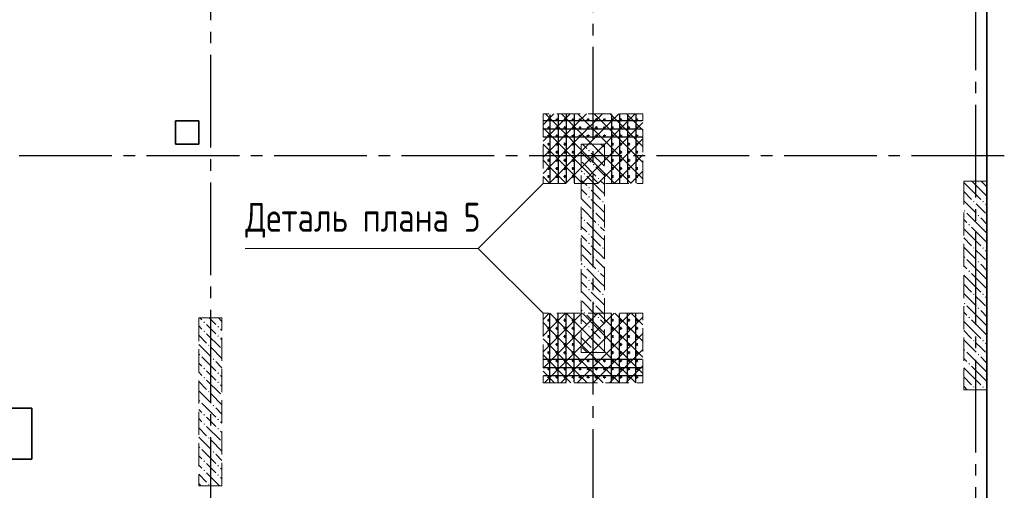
# Model space of a CAD drawing. Header units: millimetres. Extents: x 40580 to 1930067, y -240640 to 81020.
# Tile 198 of 256: x 696228 to 704723, y -225929 to -221866. Entities that reach past the tile are written whole.
import ezdxf

# ---------------------------------------------------------------- set-up
doc = ezdxf.new("R2010")
doc.units = ezdxf.units.MM
for name, pattern in [('______2', [270, 200, -70]), ('______5', [1100, 800, -100, 100, -100]), ('CENTER', [2, 1.25, -0.25, 0.25, -0.25])]:
    doc.linetypes.add(name, pattern=pattern)
for name, color, linetype, lineweight in [('Вспомогательная арматура', 52, 'Continuous', 25), ('ЖБ Перекрытие верхний уровень', 7, 'Continuous', 35), ('ОСИ', 7, 'CENTER', 15), ('Примечания', 7, 'Continuous', 13)]:
    doc.layers.add(name, color=color, linetype=linetype, lineweight=lineweight)
doc.layers.add('ЖБ Пилон', color=7, linetype='______2', lineweight=13, true_color=0xa0a0a0)
doc.styles.add('GOST 2.304', font='isocpeur.ttf', dxfattribs={"width": 0.8})

msp = doc.modelspace()

# ---------------------------------------------------------------- hatches: boundary and pattern name
at = {"layer": 'ЖБ Пилон', "linetype": 'Continuous', "lineweight": -3, "transparency": 33554687}
for points in [[(701133.7, -222997.3), (701140.2, -222990.8), (701146.7, -222997.3), (701140.2, -223003.8)], [(701253.7, -223037.3), (701260.2, -223030.8), (701266.7, -223037.3), (701260.2, -223043.8)], [(701173.7, -223117.3), (701180.2, -223110.8), (701186.7, -223117.3), (701180.2, -223123.8)], [(701093.7, -223197.3), (701100.2, -223190.8), (701106.7, -223197.3), (701100.2, -223203.8)], [(701213.7, -223237.3), (701220.2, -223230.8), (701226.7, -223237.3), (701220.2, -223243.8)], [(701133.7, -223317.3), (701140.2, -223310.8), (701146.7, -223317.3), (701140.2, -223323.8)], [(701133.7, -223397.3), (701140.2, -223390.8), (701146.7, -223397.3), (701140.2, -223403.8)], [(701253.7, -223437.3), (701260.2, -223430.8), (701266.7, -223437.3), (701260.2, -223443.8)], [(704453.7, -223437.3), (704460.2, -223430.8), (704466.7, -223437.3), (704460.2, -223443.8)], [(704533.7, -223437.3), (704540.2, -223430.8), (704546.7, -223437.3), (704540.2, -223443.8)], [(701173.7, -223517.3), (701180.2, -223510.8), (701186.7, -223517.3), (701180.2, -223523.8)], [(704373.7, -223517.3), (704380.2, -223510.8), (704386.7, -223517.3), (704380.2, -223523.8)], [(704493.7, -223557.3), (704500.2, -223550.8), (704506.7, -223557.3), (704500.2, -223563.8)], [(701093.7, -223597.3), (701100.2, -223590.8), (701106.7, -223597.3), (701100.2, -223603.8)], [(701213.7, -223637.3), (701220.2, -223630.8), (701226.7, -223637.3), (701220.2, -223643.8)], [(704413.7, -223637.3), (704420.2, -223630.8), (704426.7, -223637.3), (704420.2, -223643.8)], [(701133.7, -223717.3), (701140.2, -223710.8), (701146.7, -223717.3), (701140.2, -223723.8)], [(701133.7, -223797.3), (701140.2, -223790.8), (701146.7, -223797.3), (701140.2, -223803.8)], [(701253.7, -223837.3), (701260.2, -223830.8), (701266.7, -223837.3), (701260.2, -223843.8)], [(704453.7, -223837.3), (704460.2, -223830.8), (704466.7, -223837.3), (704460.2, -223843.8)], [(704533.7, -223837.3), (704540.2, -223830.8), (704546.7, -223837.3), (704540.2, -223843.8)], [(701173.7, -223917.3), (701180.2, -223910.8), (701186.7, -223917.3), (701180.2, -223923.8)], [(704373.7, -223917.3), (704380.2, -223910.8), (704386.7, -223917.3), (704380.2, -223923.8)], [(701093.7, -223997.3), (701100.2, -223990.8), (701106.7, -223997.3), (701100.2, -224003.8)], [(704493.7, -223957.3), (704500.2, -223950.8), (704506.7, -223957.3), (704500.2, -223963.8)], [(701213.7, -224037.3), (701220.2, -224030.8), (701226.7, -224037.3), (701220.2, -224043.8)], [(704413.7, -224037.3), (704420.2, -224030.8), (704426.7, -224037.3), (704420.2, -224043.8)], [(701133.7, -224117.3), (701140.2, -224110.8), (701146.7, -224117.3), (701140.2, -224123.8)], [(701133.7, -224197.3), (701140.2, -224190.8), (701146.7, -224197.3), (701140.2, -224203.8)], [(701253.7, -224237.3), (701260.2, -224230.8), (701266.7, -224237.3), (701260.2, -224243.8)], [(704453.7, -224237.3), (704460.2, -224230.8), (704466.7, -224237.3), (704460.2, -224243.8)], [(704533.7, -224237.3), (704540.2, -224230.8), (704546.7, -224237.3), (704540.2, -224243.8)], [(701173.7, -224317.3), (701180.2, -224310.8), (701186.7, -224317.3), (701180.2, -224323.8)], [(704373.7, -224317.3), (704380.2, -224310.8), (704386.7, -224317.3), (704380.2, -224323.8)], [(704493.7, -224357.3), (704500.2, -224350.8), (704506.7, -224357.3), (704500.2, -224363.8)], [(701093.7, -224397.3), (701100.2, -224390.8), (701106.7, -224397.3), (701100.2, -224403.8)], [(701213.7, -224437.3), (701220.2, -224430.8), (701226.7, -224437.3), (701220.2, -224443.8)], [(704413.7, -224437.3), (704420.2, -224430.8), (704426.7, -224437.3), (704420.2, -224443.8)], [(697813.7, -224477.3), (697820.2, -224470.8), (697826.7, -224477.3), (697820.2, -224483.8)], [(697933.7, -224517.3), (697940.2, -224510.8), (697946.7, -224517.3), (697940.2, -224523.8)], [(701133.7, -224517.3), (701140.2, -224510.8), (701146.7, -224517.3), (701140.2, -224523.8)], [(697813.7, -224557.3), (697820.2, -224550.8), (697826.7, -224557.3), (697820.2, -224563.8)], [(697933.7, -224597.3), (697940.2, -224590.8), (697946.7, -224597.3), (697940.2, -224603.8)], [(701133.7, -224597.3), (701140.2, -224590.8), (701146.7, -224597.3), (701140.2, -224603.8)], [(697853.7, -224677.3), (697860.2, -224670.8), (697866.7, -224677.3), (697860.2, -224683.8)], [(701253.7, -224637.3), (701260.2, -224630.8), (701266.7, -224637.3), (701260.2, -224643.8)], [(704453.7, -224637.3), (704460.2, -224630.8), (704466.7, -224637.3), (704460.2, -224643.8)], [(704533.7, -224637.3), (704540.2, -224630.8), (704546.7, -224637.3), (704540.2, -224643.8)], [(697773.7, -224757.3), (697780.2, -224750.8), (697786.7, -224757.3), (697780.2, -224763.8)], [(701173.7, -224717.3), (701180.2, -224710.8), (701186.7, -224717.3), (701180.2, -224723.8)], [(704373.7, -224717.3), (704380.2, -224710.8), (704386.7, -224717.3), (704380.2, -224723.8)], [(704493.7, -224757.3), (704500.2, -224750.8), (704506.7, -224757.3), (704500.2, -224763.8)], [(697893.7, -224797.3), (697900.2, -224790.8), (697906.7, -224797.3), (697900.2, -224803.8)], [(704413.7, -224837.3), (704420.2, -224830.8), (704426.7, -224837.3), (704420.2, -224843.8)], [(697813.7, -224877.3), (697820.2, -224870.8), (697826.7, -224877.3), (697820.2, -224883.8)], [(697933.7, -224917.3), (697940.2, -224910.8), (697946.7, -224917.3), (697940.2, -224923.8)], [(697813.7, -224957.3), (697820.2, -224950.8), (697826.7, -224957.3), (697820.2, -224963.8)], [(697933.7, -224997.3), (697940.2, -224990.8), (697946.7, -224997.3), (697940.2, -225003.8)], [(704453.7, -225037.3), (704460.2, -225030.8), (704466.7, -225037.3), (704460.2, -225043.8)], [(704533.7, -225037.3), (704540.2, -225030.8), (704546.7, -225037.3), (704540.2, -225043.8)], [(697853.7, -225077.3), (697860.2, -225070.8), (697866.7, -225077.3), (697860.2, -225083.8)], [(697773.7, -225157.3), (697780.2, -225150.8), (697786.7, -225157.3), (697780.2, -225163.8)], [(697893.7, -225197.3), (697900.2, -225190.8), (697906.7, -225197.3), (697900.2, -225203.8)], [(697813.7, -225277.3), (697820.2, -225270.8), (697826.7, -225277.3), (697820.2, -225283.8)], [(697813.7, -225357.3), (697820.2, -225350.8), (697826.7, -225357.3), (697820.2, -225363.8)], [(697933.7, -225317.3), (697940.2, -225310.8), (697946.7, -225317.3), (697940.2, -225323.8)], [(697933.7, -225397.3), (697940.2, -225390.8), (697946.7, -225397.3), (697940.2, -225403.8)], [(697853.7, -225477.3), (697860.2, -225470.8), (697866.7, -225477.3), (697860.2, -225483.8)], [(697773.7, -225557.3), (697780.2, -225550.8), (697786.7, -225557.3), (697780.2, -225563.8)], [(697893.7, -225597.3), (697900.2, -225590.8), (697906.7, -225597.3), (697900.2, -225603.8)], [(697813.7, -225677.3), (697820.2, -225670.8), (697826.7, -225677.3), (697820.2, -225683.8)], [(697933.7, -225717.3), (697940.2, -225710.8), (697946.7, -225717.3), (697940.2, -225723.8)], [(697813.7, -225757.3), (697820.2, -225750.8), (697826.7, -225757.3), (697820.2, -225763.8)], [(697933.7, -225797.3), (697940.2, -225790.8), (697946.7, -225797.3), (697940.2, -225803.8)], [(697853.7, -225877.3), (697860.2, -225870.8), (697866.7, -225877.3), (697860.2, -225883.8)]]:
    msp.add_hatch(color=7, dxfattribs=at).paths.add_polyline_path(points, flags=16)

# ---------------------------------------------------------------- linework, layer by layer
at = {"color": 7, "linetype": 'Continuous', "lineweight": 50, "transparency": 33554687}
for centre in [(700793.3, -222730.4), (700863.3, -222730.4), (700933.3, -222730.4), (701003.3, -222730.4), (701063.3, -222730.4), (701133.3, -222730.4), (701203.3, -222730.4), (701273.3, -222730.4), (701343.3, -222730.4), (701413.3, -222730.4), (701483.3, -222730.4), (701553.3, -222730.4), (700793.3, -222800.4), (700863.3, -222800.4), (700933.3, -222800.4), (701003.3, -222800.4), (701063.3, -222800.4), (701133.3, -222800.4), (701203.3, -222800.4), (701273.3, -222800.4), (701343.3, -222800.4), (701413.3, -222800.4), (701483.3, -222800.4), (701553.3, -222800.4), (700793.3, -222870.4), (700863.3, -222870.4), (700933.3, -222870.4), (701003.3, -222870.4), (701063.3, -222870.4), (701133.3, -222870.4), (701203.3, -222870.4), (701273.3, -222870.4), (701343.3, -222870.4), (701413.3, -222870.4), (701483.3, -222870.4), (701553.3, -222870.4), (700793.3, -222940.4), (700863.3, -222940.4), (700933.3, -222940.4), (701003.3, -222940.4), (701343.3, -222940.4), (701413.3, -222940.4), (701483.3, -222940.4), (701553.3, -222940.4), (700793.3, -223010.4), (700793.3, -223080.4), (700863.3, -223010.4), (700863.3, -223080.4), (700933.3, -223010.4), (700933.3, -223080.4), (701003.3, -223010.4), (701003.3, -223080.4), (701343.3, -223010.4), (701343.3, -223080.4), (701413.3, -223010.4), (701413.3, -223080.4), (701483.3, -223010.4), (701483.3, -223080.4), (701553.3, -223010.4), (701553.3, -223080.4), (700793.3, -223150.4), (700863.3, -223150.4), (700933.3, -223150.4), (701003.3, -223150.4), (701343.3, -223150.4), (701413.3, -223150.4), (701483.3, -223150.4), (701553.3, -223150.4), (700793.3, -223220.4), (700863.3, -223220.4), (700933.3, -223220.4), (701003.3, -223220.4), (701343.3, -223220.4), (701413.3, -223220.4), (701483.3, -223220.4), (701553.3, -223220.4), (700793.3, -224460.4), (700863.3, -224460.4), (700933.3, -224460.4), (701003.3, -224460.4), (701343.3, -224460.4), (701413.3, -224460.4), (701483.3, -224460.4), (701553.3, -224460.4), (700793.3, -224530.4), (700793.3, -224600.4), (700863.3, -224530.4), (700863.3, -224600.4), (700933.3, -224530.4), (700933.3, -224600.4), (701003.3, -224530.4), (701003.3, -224600.4), (701343.3, -224530.4), (701343.3, -224600.4), (701413.3, -224530.4), (701413.3, -224600.4), (701483.3, -224530.4), (701483.3, -224600.4), (701553.3, -224530.4), (701553.3, -224600.4), (700793.3, -224670.4), (700863.3, -224670.4), (700933.3, -224670.4), (701003.3, -224670.4), (701343.3, -224670.4), (701413.3, -224670.4), (701483.3, -224670.4), (701553.3, -224670.4), (700793.3, -224740.4), (700863.3, -224740.4), (700933.3, -224740.4), (701003.3, -224740.4), (701343.3, -224740.4), (701413.3, -224740.4), (701483.3, -224740.4), (701553.3, -224740.4), (700793.3, -224810.4), (700863.3, -224810.4), (700933.3, -224810.4), (701003.3, -224810.4), (701063.3, -224810.4), (701133.3, -224810.4), (701203.3, -224810.4), (701273.3, -224810.4), (701343.3, -224810.4), (701413.3, -224810.4), (701483.3, -224810.4), (701553.3, -224810.4), (700793.3, -224880.4), (700793.3, -224950.4), (700863.3, -224880.4), (700863.3, -224950.4), (700933.3, -224880.4), (700933.3, -224950.4), (701003.3, -224880.4), (701003.3, -224950.4), (701063.3, -224880.4), (701063.3, -224950.4), (701133.3, -224880.4), (701133.3, -224950.4), (701203.3, -224880.4), (701203.3, -224950.4), (701273.3, -224880.4), (701273.3, -224950.4), (701343.3, -224880.4), (701343.3, -224950.4), (701413.3, -224880.4), (701413.3, -224950.4), (701483.3, -224880.4), (701483.3, -224950.4), (701553.3, -224880.4), (701553.3, -224950.4)]:
    msp.add_circle(centre, 5, dxfattribs=at)
at = {"layer": 'Вспомогательная арматура', "color": 7, "linetype": 'Continuous', "lineweight": 25, "transparency": 33554687}
for p, q in [((701598.3, -222740.4), (700748.3, -222740.4)), ((700803.3, -222685.4), (700803.3, -223275.4)), ((700873.3, -222685.4), (700873.3, -223275.4)), ((700943.3, -222685.4), (700943.3, -223275.4)), ((701013.3, -222685.4), (701013.3, -223275.4)), ((701333.3, -222685.4), (701333.3, -223275.4)), ((701403.3, -222685.4), (701403.3, -223275.4)), ((701473.3, -222685.4), (701473.3, -223275.4)), ((701543.3, -222685.4), (701543.3, -223275.4)), ((701598.3, -222810.4), (700748.3, -222810.4)), ((701598.3, -222880.4), (700748.3, -222880.4)), ((700803.3, -224995.4), (700803.3, -224405.4)), ((700873.3, -224995.4), (700873.3, -224405.4)), ((700943.3, -224995.4), (700943.3, -224405.4)), ((701013.3, -224995.4), (701013.3, -224405.4)), ((701333.3, -224995.4), (701333.3, -224405.4)), ((701403.3, -224995.4), (701403.3, -224405.4)), ((701473.3, -224995.4), (701473.3, -224405.4)), ((701543.3, -224995.4), (701543.3, -224405.4)), ((701598.3, -224800.4), (700748.3, -224800.4)), ((701598.3, -224870.4), (700748.3, -224870.4)), ((701598.3, -224940.4), (700748.3, -224940.4))]:
    msp.add_line(p, q, dxfattribs=at)
at = {"layer": 'ЖБ Перекрытие верхний уровень', "transparency": 33554687}
for p, q in [((704573.3, -230270.4), (704573.3, -215310.4)), ((697773.3, -222740.4), (697573.3, -222740.4)), ((697573.3, -222740.4), (697573.3, -222940.4)), ((697773.3, -222940.4), (697773.3, -222740.4)), ((697573.3, -222940.4), (697773.3, -222940.4)), ((696333.3, -225220.4), (695073.3, -225220.4)), ((696333.3, -225660.4), (696333.3, -225220.4)), ((695073.3, -225660.4), (696333.3, -225660.4))]:
    msp.add_line(p, q, dxfattribs=at)
at = {"layer": 'ЖБ Пилон', "color": 253, "linetype": '______2', "lineweight": 13, "true_color": 0xa0a0a0, "transparency": 33554687}
for p, q in [((701073.3, -222940.4), (701073.3, -224740.4)), ((701273.3, -222940.4), (701073.3, -222940.4)), ((701273.3, -224740.4), (701273.3, -222940.4)), ((704373.3, -223260.4), (704373.3, -225060.4)), ((704573.3, -223260.4), (704373.3, -223260.4)), ((704573.3, -225060.4), (704573.3, -223260.4)), ((697773.3, -224440.4), (697773.3, -225890.4)), ((697973.3, -224440.4), (697773.3, -224440.4)), ((697973.3, -225890.4), (697973.3, -224440.4)), ((701073.3, -224740.4), (701273.3, -224740.4)), ((704373.3, -225060.4), (704573.3, -225060.4)), ((697773.3, -225890.4), (697973.3, -225890.4))]:
    msp.add_line(p, q, dxfattribs=at)
at = {"layer": 'ЖБ Пилон', "color": 9, "linetype": 'Continuous', "lineweight": -3, "true_color": 0xc7c7c7, "transparency": 33554687}
for p, q in [((701120.2, -222977.3), (701083.4, -222940.4)), ((701163.4, -222940.4), (701240.2, -223017.3)), ((701243.4, -222940.4), (701273.3, -222970.3)), ((701073.3, -223010.3), (701160.2, -223097.3)), ((701160.2, -223017.3), (701273.3, -223130.3)), ((701080.2, -223097.3), (701200.2, -223217.3)), ((701273.3, -223210.3), (701200.2, -223137.3)), ((701073.3, -223170.3), (701080.2, -223177.3)), ((701073.3, -223250.3), (701120.2, -223297.3)), ((701240.2, -223337.3), (701120.2, -223217.3)), ((701080.2, -223337.3), (701073.3, -223330.3)), ((701240.2, -223257.3), (701273.3, -223290.3)), ((704440.2, -223337.3), (704373.3, -223270.3)), ((704443.4, -223260.4), (704520.2, -223337.3)), ((704523.4, -223260.4), (704573.3, -223310.3)), ((701073.3, -223410.3), (701160.2, -223497.3)), ((701120.2, -223377.3), (701080.2, -223337.3)), ((701160.2, -223337.3), (701240.2, -223417.3)), ((701160.2, -223417.3), (701273.3, -223530.3)), ((701240.2, -223337.3), (701273.3, -223370.3)), ((704373.3, -223350.3), (704440.2, -223417.3)), ((704440.2, -223337.3), (704520.2, -223417.3)), ((704520.2, -223337.3), (704573.3, -223390.3)), ((701080.2, -223497.3), (701200.2, -223617.3)), ((704373.3, -223430.3), (704480.2, -223537.3)), ((704520.2, -223497.3), (704480.2, -223457.3)), ((704560.2, -223537.3), (704520.2, -223497.3)), ((704560.2, -223457.3), (704573.3, -223470.3)), ((701073.3, -223570.3), (701080.2, -223577.3)), ((701273.3, -223610.3), (701200.2, -223537.3)), ((704373.3, -223590.3), (704400.2, -223617.3)), ((704520.2, -223657.3), (704400.2, -223537.3)), ((704520.2, -223577.3), (704573.3, -223630.3)), ((701073.3, -223650.3), (701120.2, -223697.3)), ((701240.2, -223737.3), (701120.2, -223617.3)), ((701240.2, -223657.3), (701273.3, -223690.3)), ((704440.2, -223737.3), (704373.3, -223670.3)), ((704440.2, -223657.3), (704520.2, -223737.3)), ((704520.2, -223657.3), (704573.3, -223710.3)), ((701080.2, -223737.3), (701073.3, -223730.3)), ((701120.2, -223777.3), (701080.2, -223737.3)), ((701160.2, -223737.3), (701240.2, -223817.3)), ((701240.2, -223737.3), (701273.3, -223770.3)), ((704373.3, -223750.3), (704440.2, -223817.3)), ((704440.2, -223737.3), (704520.2, -223817.3)), ((704520.2, -223737.3), (704573.3, -223790.3)), ((701073.3, -223810.3), (701160.2, -223897.3)), ((701160.2, -223817.3), (701273.3, -223930.3)), ((704373.3, -223830.3), (704480.2, -223937.3)), ((701080.2, -223897.3), (701200.2, -224017.3)), ((704520.2, -223897.3), (704480.2, -223857.3)), ((704560.2, -223937.3), (704520.2, -223897.3)), ((704560.2, -223857.3), (704573.3, -223870.3)), ((701073.3, -223970.3), (701080.2, -223977.3)), ((701273.3, -224010.3), (701200.2, -223937.3)), ((704373.3, -223990.3), (704400.2, -224017.3)), ((704520.2, -224057.3), (704400.2, -223937.3)), ((704520.2, -223977.3), (704573.3, -224030.3)), ((701073.3, -224050.3), (701120.2, -224097.3)), ((701240.2, -224137.3), (701120.2, -224017.3)), ((701240.2, -224057.3), (701273.3, -224090.3)), ((704440.2, -224137.3), (704373.3, -224070.3)), ((704440.2, -224057.3), (704520.2, -224137.3)), ((704520.2, -224057.3), (704573.3, -224110.3)), ((701080.2, -224137.3), (701073.3, -224130.3)), ((701120.2, -224177.3), (701080.2, -224137.3)), ((701160.2, -224137.3), (701240.2, -224217.3)), ((701240.2, -224137.3), (701273.3, -224170.3)), ((704373.3, -224150.3), (704440.2, -224217.3)), ((704440.2, -224137.3), (704520.2, -224217.3)), ((704520.2, -224137.3), (704573.3, -224190.3)), ((701073.3, -224210.3), (701160.2, -224297.3)), ((701160.2, -224217.3), (701273.3, -224330.3)), ((704373.3, -224230.3), (704480.2, -224337.3)), ((704520.2, -224297.3), (704480.2, -224257.3)), ((704560.2, -224257.3), (704573.3, -224270.3)), ((701080.2, -224297.3), (701200.2, -224417.3)), ((701273.3, -224410.3), (701200.2, -224337.3)), ((704520.2, -224457.3), (704400.2, -224337.3)), ((704560.2, -224337.3), (704520.2, -224297.3)), ((701073.3, -224370.3), (701080.2, -224377.3)), ((701240.2, -224537.3), (701120.2, -224417.3)), ((704373.3, -224390.3), (704400.2, -224417.3)), ((704520.2, -224377.3), (704573.3, -224430.3)), ((697773.3, -224510.3), (697800.2, -224537.3)), ((697783.4, -224440.4), (697800.2, -224457.3)), ((697880.2, -224537.3), (697840.2, -224497.3)), ((697863.4, -224440.4), (697920.2, -224497.3)), ((697973.3, -224470.3), (697943.4, -224440.4)), ((701073.3, -224450.3), (701120.2, -224497.3)), ((701240.2, -224457.3), (701273.3, -224490.3)), ((704440.2, -224537.3), (704373.3, -224470.3)), ((704440.2, -224457.3), (704520.2, -224537.3)), ((704520.2, -224457.3), (704573.3, -224510.3)), ((697773.3, -224590.3), (697840.2, -224657.3)), ((697840.2, -224577.3), (697960.2, -224697.3)), ((697920.2, -224577.3), (697880.2, -224537.3)), ((697960.2, -224537.3), (697973.3, -224550.3)), ((701080.2, -224537.3), (701073.3, -224530.3)), ((701120.2, -224577.3), (701080.2, -224537.3)), ((701160.2, -224537.3), (701240.2, -224617.3)), ((701240.2, -224537.3), (701273.3, -224570.3)), ((704373.3, -224550.3), (704440.2, -224617.3)), ((704440.2, -224537.3), (704520.2, -224617.3)), ((704520.2, -224537.3), (704573.3, -224590.3)), ((697773.3, -224670.3), (697880.2, -224777.3)), ((697960.2, -224617.3), (697973.3, -224630.3)), ((701073.3, -224610.3), (701160.2, -224697.3)), ((701160.2, -224617.3), (701273.3, -224730.3)), ((704373.3, -224630.3), (704480.2, -224737.3)), ((704520.2, -224697.3), (704480.2, -224657.3)), ((704560.2, -224657.3), (704573.3, -224670.3)), ((697800.2, -224777.3), (697920.2, -224897.3)), ((697880.2, -224697.3), (697973.3, -224790.3)), ((701080.2, -224697.3), (701123.4, -224740.4)), ((701203.4, -224740.4), (701200.2, -224737.3)), ((704520.2, -224857.3), (704400.2, -224737.3)), ((704560.2, -224737.3), (704520.2, -224697.3)), ((704520.2, -224777.3), (704573.3, -224830.3)), ((697773.3, -224830.3), (697800.2, -224857.3)), ((697973.3, -224870.3), (697920.2, -224817.3)), ((704373.3, -224790.3), (704400.2, -224817.3)), ((704440.2, -224857.3), (704520.2, -224937.3)), ((704520.2, -224857.3), (704573.3, -224910.3)), ((697773.3, -224910.3), (697800.2, -224937.3)), ((697880.2, -224937.3), (697840.2, -224897.3)), ((697920.2, -224977.3), (697880.2, -224937.3)), ((697960.2, -224937.3), (697973.3, -224950.3)), ((704440.2, -224937.3), (704373.3, -224870.3)), ((704440.2, -224937.3), (704520.2, -225017.3)), ((704520.2, -224937.3), (704573.3, -224990.3)), ((697773.3, -224990.3), (697840.2, -225057.3)), ((697840.2, -224977.3), (697960.2, -225097.3)), ((697960.2, -225017.3), (697973.3, -225030.3)), ((704373.3, -224950.3), (704440.2, -225017.3)), ((704373.3, -225030.3), (704403.4, -225060.4)), ((697773.3, -225070.3), (697880.2, -225177.3)), ((697880.2, -225097.3), (697973.3, -225190.3)), ((704483.4, -225060.4), (704480.2, -225057.3)), ((704560.2, -225057.3), (704563.4, -225060.4)), ((697800.2, -225177.3), (697920.2, -225297.3)), ((697773.3, -225230.3), (697800.2, -225257.3)), ((697973.3, -225270.3), (697920.2, -225217.3)), ((697773.3, -225310.3), (697800.2, -225337.3)), ((697880.2, -225337.3), (697840.2, -225297.3)), ((697920.2, -225377.3), (697880.2, -225337.3)), ((697960.2, -225337.3), (697973.3, -225350.3)), ((697773.3, -225390.3), (697840.2, -225457.3)), ((697840.2, -225377.3), (697960.2, -225497.3)), ((697960.2, -225417.3), (697973.3, -225430.3)), ((697773.3, -225470.3), (697880.2, -225577.3)), ((697880.2, -225497.3), (697973.3, -225590.3)), ((697800.2, -225577.3), (697920.2, -225697.3)), ((697973.3, -225670.3), (697920.2, -225617.3)), ((697773.3, -225630.3), (697800.2, -225657.3)), ((697773.3, -225710.3), (697800.2, -225737.3)), ((697880.2, -225737.3), (697840.2, -225697.3)), ((697773.3, -225790.3), (697840.2, -225857.3)), ((697840.2, -225777.3), (697953.4, -225890.4)), ((697920.2, -225777.3), (697880.2, -225737.3)), ((697960.2, -225737.3), (697973.3, -225750.3)), ((697773.3, -225870.3), (697793.4, -225890.4)), ((697960.2, -225817.3), (697973.3, -225830.3))]:
    msp.add_line(p, q, dxfattribs=at)
at = {"layer": 'ОСИ', "color": 8, "linetype": '______5', "lineweight": -3, "transparency": 33554687}
for p, q in [((701173.3, -214401.8), (701173.3, -233270.4)), ((704473.3, -214901.8), (704473.3, -233270.4)), ((697873.3, -215570.4), (697873.3, -233270.4)), ((704723.3, -223040.4), (676099.3, -223040.4))]:
    msp.add_line(p, q, dxfattribs=at)
at = {"layer": 'Примечания', "color": 252, "linetype": 'Continuous', "lineweight": 13, "true_color": 0x8f8f8f, "transparency": 33554687}
for p, q in [((700743.3, -222774.2), (700837.1, -222680.4)), ((700743.3, -222914.2), (700977.1, -222680.4)), ((700743.3, -223054.2), (701117.1, -222680.4)), ((700763.4, -222680.4), (701220.2, -223137.3)), ((700800.2, -223137.3), (701257.1, -222680.4)), ((700903.4, -222680.4), (701360.2, -223137.3)), ((700940.2, -223137.3), (701397.1, -222680.4)), ((701043.4, -222680.4), (701500.2, -223137.3)), ((701080.2, -223137.3), (701537.1, -222680.4)), ((701183.4, -222680.4), (701603.3, -223100.3)), ((701323.4, -222680.4), (701603.3, -222960.3)), ((701463.4, -222680.4), (701603.3, -222820.3)), ((700743.3, -222800.3), (701080.2, -223137.3)), ((701220.2, -223137.3), (701603.3, -222754.2)), ((701360.2, -223137.3), (701603.3, -222894.2)), ((700743.3, -222940.3), (700940.2, -223137.3)), ((700743.3, -223080.3), (700800.2, -223137.3)), ((701500.2, -223137.3), (701603.3, -223034.2)), ((700743.3, -223194.2), (700800.2, -223137.3)), ((700797.1, -223280.4), (700940.2, -223137.3)), ((700800.2, -223137.3), (700943.4, -223280.4)), ((700937.1, -223280.4), (701080.2, -223137.3)), ((700940.2, -223137.3), (701083.4, -223280.4)), ((701077.1, -223280.4), (701220.2, -223137.3)), ((701080.2, -223137.3), (701223.4, -223280.4)), ((701217.1, -223280.4), (701360.2, -223137.3)), ((701220.2, -223137.3), (701363.4, -223280.4)), ((701357.1, -223280.4), (701500.2, -223137.3)), ((701360.2, -223137.3), (701503.4, -223280.4)), ((701500.2, -223137.3), (701603.3, -223240.3)), ((700743.3, -223220.3), (700803.4, -223280.4)), ((701497.1, -223280.4), (701603.3, -223174.2)), ((700743.3, -224454.2), (700797.1, -224400.4)), ((700800.2, -224537.3), (700937.1, -224400.4)), ((700803.4, -224400.4), (700940.2, -224537.3)), ((700940.2, -224537.3), (701077.1, -224400.4)), ((700943.4, -224400.4), (701080.2, -224537.3)), ((701080.2, -224537.3), (701217.1, -224400.4)), ((701083.4, -224400.4), (701220.2, -224537.3)), ((701220.2, -224537.3), (701357.1, -224400.4)), ((701223.4, -224400.4), (701360.2, -224537.3)), ((701360.2, -224537.3), (701497.1, -224400.4)), ((701363.4, -224400.4), (701500.2, -224537.3)), ((701500.2, -224537.3), (701603.3, -224434.2)), ((701503.4, -224400.4), (701603.3, -224500.3)), ((700743.3, -224480.3), (700800.2, -224537.3)), ((700743.3, -224594.2), (700800.2, -224537.3)), ((700743.3, -224734.2), (700940.2, -224537.3)), ((700743.3, -224874.2), (701080.2, -224537.3)), ((700757.1, -225000.4), (701220.2, -224537.3)), ((700800.2, -224537.3), (701263.4, -225000.4)), ((700897.1, -225000.4), (701360.2, -224537.3)), ((700940.2, -224537.3), (701403.4, -225000.4)), ((701037.1, -225000.4), (701500.2, -224537.3)), ((701080.2, -224537.3), (701543.4, -225000.4)), ((701177.1, -225000.4), (701603.3, -224574.2)), ((701220.2, -224537.3), (701603.3, -224920.3)), ((701360.2, -224537.3), (701603.3, -224780.3)), ((701500.2, -224537.3), (701603.3, -224640.3)), ((700743.3, -224620.3), (701123.4, -225000.4)), ((700743.3, -224760.3), (700983.4, -225000.4)), ((701317.1, -225000.4), (701603.3, -224714.2)), ((701457.1, -225000.4), (701603.3, -224854.2)), ((700743.3, -224900.3), (700843.4, -225000.4)), ((701597.1, -225000.4), (701603.3, -224994.2))]:
    msp.add_line(p, q, dxfattribs=at)
at = {"layer": 'Примечания', "color": 7, "linetype": '______2', "lineweight": 13, "transparency": 33554687}
for p, q in [((701603.3, -222680.4), (700743.3, -222680.4)), ((700743.3, -222680.4), (700743.3, -223280.4)), ((701603.3, -223280.4), (701603.3, -222680.4)), ((700743.3, -223280.4), (701603.3, -223280.4)), ((701603.3, -224400.4), (700743.3, -224400.4)), ((700743.3, -224400.4), (700743.3, -225000.4)), ((701603.3, -225000.4), (701603.3, -224400.4)), ((700743.3, -225000.4), (701603.3, -225000.4))]:
    msp.add_line(p, q, dxfattribs=at)
at = {"layer": 'Примечания', "color": 7, "linetype": 'Continuous', "lineweight": 13, "transparency": 33554687}
for points in [[(698174.9, -223840.4), (700183.3, -223840.4), (700743.3, -223280.4)], [(698174.9, -223840.4), (700183.3, -223840.4), (700743.3, -224400.4)]]:
    msp.add_lwpolyline(points, dxfattribs=at)

# ---------------------------------------------------------------- texts
at = {"layer": 'Примечания', "color": 7, "linetype": 'Continuous', "lineweight": 25, "transparency": 33554687, "insert": (698174.9, -223748.7), "char_height": 250, "width": 2132.452, "attachment_point": 7, "style": 'GOST 2.304'}
msp.add_mtext('Деталь\\~плана\\~5', dxfattribs=at)

doc.saveas('drawing.dxf')
